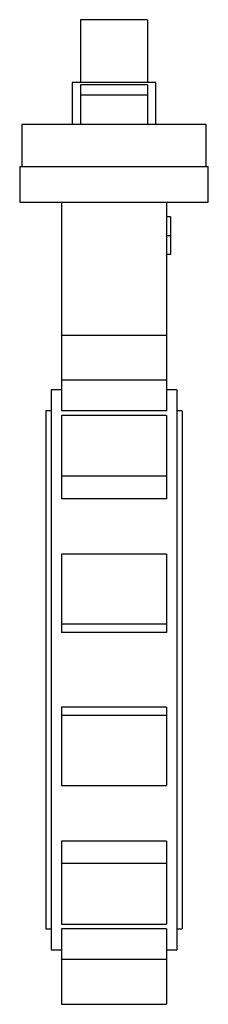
# Paper-space layout '_Anteriore' of a CAD drawing. Header units: millimetres. Extents: x -45 to 45, y -159 to 310.
import ezdxf

# ---------------------------------------------------------------- set-up
doc = ezdxf.new("R2010")
doc.units = ezdxf.units.MM

psp = doc.layouts.new('_Anteriore')

# ---------------------------------------------------------------- linework, layer by layer
at = {"color": 7, "linetype": 'Continuous', "lineweight": 25}
for p, q in [((16, 310), (-16, 310)), ((-16, 310), (-16, 280)), ((16, 310), (16, 280)), ((-20, 280), (-20, 260)), ((20, 280), (-20, 280)), ((-16, 279), (-16, 260)), ((16, 279), (-16, 279)), ((16, 279), (16, 260)), ((20, 260), (20, 280)), ((16, 274), (-16, 274)), ((-44, 260), (-44, 240)), ((44, 260), (-44, 260)), ((44, 240), (44, 260)), ((-45, 240), (-45, 223)), ((-45, 240), (45, 240)), ((45, 223), (45, 240)), ((-45, 223), (45, 223)), ((-25, 223), (-25, 123.5)), ((25, 223), (25, 123.5)), ((27, 216), (25, 216)), ((27, 216), (27, 198)), ((27, 207), (25, 207)), ((27, 198), (25, 198)), ((25, 159.47), (-25, 159.47)), ((25, 138.07), (-25, 138.07)), ((-25, 133.5), (-30, 133.5)), ((-30, 133.5), (-30, -133.5)), ((30, 133.5), (25, 133.5)), ((30, 133.5), (30, -133.5)), ((-30, 123.5), (-32.5, 123.5)), ((-32.5, 123.5), (-32.5, -123.5)), ((25, 123.5), (-25, 123.5)), ((32.5, 123.5), (30, 123.5)), ((32.5, 123.5), (32.5, -123.5)), ((25, 121.3), (-25, 121.3)), ((-25, 121.3), (-25, 81.61)), ((25, 121.3), (25, 81.61)), ((25, 92.28), (-25, 92.28)), ((25, 81.61), (-25, 81.61)), ((25, 55.18), (-25, 55.18)), ((-25, 55.18), (-25, 17.85)), ((25, 55.18), (25, 17.85)), ((25, 21.76), (-25, 21.76)), ((25, 17.85), (-25, 17.85)), ((-25, -17.85), (-25, -55.18)), ((25, -17.85), (-25, -17.85)), ((25, -17.85), (25, -55.18)), ((25, -21.76), (-25, -21.76)), ((-25, -55.18), (25, -55.18)), ((25, -81.61), (-25, -81.61)), ((-25, -81.61), (-25, -121.3)), ((25, -81.61), (25, -121.3)), ((25, -92.28), (-25, -92.28)), ((-25, -121.3), (25, -121.3)), ((-32.5, -123.5), (-30, -123.5)), ((25, -123.5), (-25, -123.5)), ((-25, -123.5), (-25, -159.47)), ((25, -123.5), (25, -159.47)), ((30, -123.5), (32.5, -123.5)), ((-30, -133.5), (-25, -133.5)), ((25, -133.5), (30, -133.5)), ((25, -138.07), (-25, -138.07)), ((-25, -159.47), (25, -159.47))]:
    psp.add_line(p, q, dxfattribs=at)

doc.saveas('drawing.dxf')
